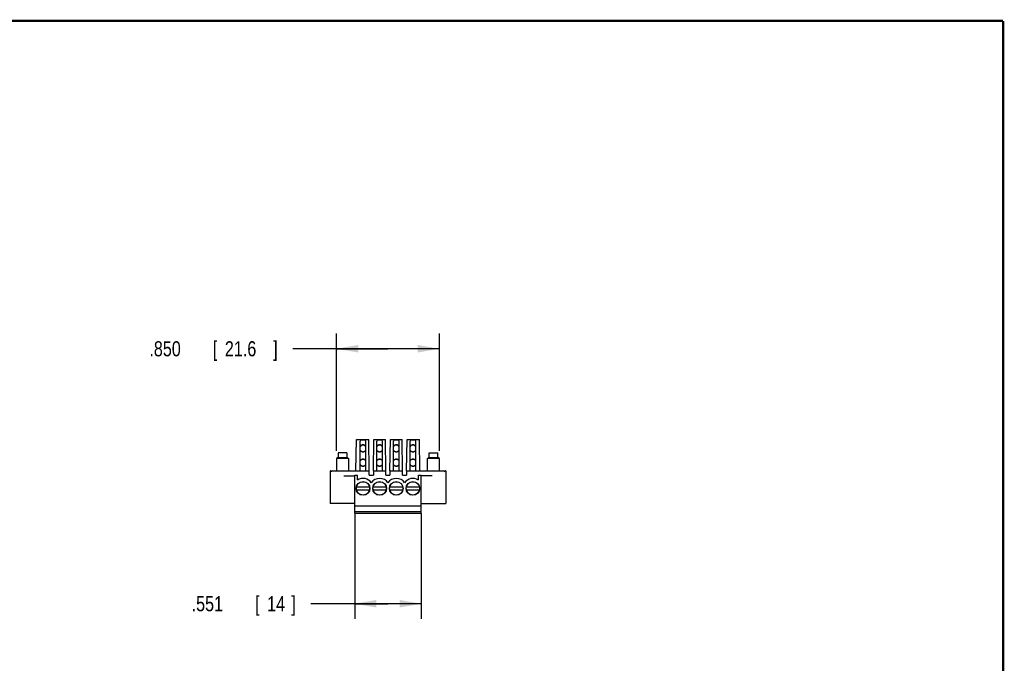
# Model space of a CAD drawing. Header units: inches. Extents: x 0.2 to 16.8, y 0.1 to 10.8.
# Tile 9 of 9: x 8.6 to 16.8, y 5.4 to 10.8. Entities that reach past the tile are written whole.
import ezdxf

# ---------------------------------------------------------------- set-up
doc = ezdxf.new("R2010")
doc.units = ezdxf.units.IN
doc.header["$LTSCALE"] = 0.935
doc.header["$MEASUREMENT"] = 0
doc.layers.get('0').update_dxf_attribs({"linetype": 'CONTINUOUS'})
doc.layers.add('DIMENSIONS', color=7, linetype='CONTINUOUS')
doc.styles.get("Standard").update_dxf_attribs({"font": 'txt', "width": 0.8})
doc.dimstyles.new('DIMSTYLE_1', dxfattribs={"dimtxt": 0.125, "dimasz": 0.18, "dimexe": 0.18, "dimexo": 0.0625, "dimgap": 0.09, "dimtad": 0, "dimtih": 1, "dimtoh": 1, "dimdec": 3, "dimzin": 4, "dimdsep": 46, "dimtxsty": 'STANDARD', "dimblk": '_FILLED', "dimblk1": '_FILLED', "dimblk2": '_FILLED', "dimcen": 0.09, "dimadec": 0, "dimazin": 0, "dimtp": 0.01, "dimtm": 0.01, "dimtfac": 1, "dimtdec": 3, "dimtofl": 0, "dimtmove": 0, "dimatfit": 3, "dimldrblk": '_FILLED', "dimfxl": 1, "dimtolj": 1, "dimtzin": 4, "dimarcsym": 0})

# ---------------------------------------------------------------- blocks, each defined once
blk = doc.blocks.new('_FILLED')
at = {"color": 0, "linetype": 'BYBLOCK'}
blk.add_solid([(0, 0), (-1, 0.174), (-1, -0.174)], dxfattribs=at)
blk = doc.blocks.new('*D1')
at = {"layer": 'DIMENSIONS', "color": 2, "linetype": 'CONTINUOUS'}
for p, q in [((11.3825, 6.6813), (11.3825, 5.8098)), ((11.9337, 6.6813), (11.9337, 5.8098)), ((11.6581, 5.9348), (11.02, 5.9348)), ((11.3825, 5.9348), (11.6581, 5.9348)), ((11.9337, 5.9348), (11.6581, 5.9348))]:
    blk.add_line(p, q, dxfattribs=at)
at = {"layer": 'DIMENSIONS', "color": 2, "linetype": 'CONTINUOUS', "xscale": 0.18, "yscale": 0.18, "zscale": 0.18, "rotation": 180}
blk.add_blockref('_FILLED', (11.3825, 5.9348), dxfattribs=at)
at = {"layer": 'DIMENSIONS', "color": 2, "linetype": 'CONTINUOUS', "xscale": 0.18, "yscale": 0.18, "zscale": 0.18}
blk.add_blockref('_FILLED', (11.9337, 5.9348), dxfattribs=at)
at = {"layer": 'DIMENSIONS', "color": 2, "linetype": 'CONTINUOUS', "width": 0.8}
for s, p in [('.551', (10.0325, 5.8723)), ('[', (10.5575, 5.8723)), ('14', (10.6575, 5.8723)), (']', (10.8575, 5.8723))]:
    blk.add_text(s, height=0.125, dxfattribs=at).set_placement(p)
blk = doc.blocks.new('*D5')
at = {"layer": 'DIMENSIONS', "color": 2, "linetype": 'CONTINUOUS'}
for p, q in [((11.2329, 7.2), (11.2329, 8.17)), ((12.0833, 7.2), (12.0833, 8.17)), ((11.6581, 8.045), (10.8704, 8.045)), ((11.2329, 8.045), (11.6581, 8.045)), ((12.0833, 8.045), (11.6581, 8.045))]:
    blk.add_line(p, q, dxfattribs=at)
at = {"layer": 'DIMENSIONS', "color": 2, "linetype": 'CONTINUOUS', "xscale": 0.18, "yscale": 0.18, "zscale": 0.18, "rotation": 180}
blk.add_blockref('_FILLED', (11.2329, 8.045), dxfattribs=at)
at = {"layer": 'DIMENSIONS', "color": 2, "linetype": 'CONTINUOUS', "xscale": 0.18, "yscale": 0.18, "zscale": 0.18}
blk.add_blockref('_FILLED', (12.0833, 8.045), dxfattribs=at)
at = {"layer": 'DIMENSIONS', "color": 2, "linetype": 'CONTINUOUS', "width": 0.8}
for s, p in [('.850', (9.6829, 7.9825)), ('[', (10.2079, 7.9825)), ('21.6', (10.3079, 7.9825)), (']', (10.7079, 7.9825))]:
    blk.add_text(s, height=0.125, dxfattribs=at).set_placement(p)

msp = doc.modelspace()

# ---------------------------------------------------------------- linework, layer by layer
at = {"color": 7, "linetype": 'CONTINUOUS'}
for p, q in [((11.3931, 7.0352), (11.3973, 7.295)), ((11.3973, 7.295), (11.4992, 7.295)), ((11.4278, 7.0352), (11.4278, 7.2793)), ((11.4672, 7.2872), (11.4357, 7.2872)), ((11.475, 7.0352), (11.475, 7.2793)), ((11.5036, 7.0352), (11.4992, 7.295)), ((11.537, 7.0352), (11.5414, 7.295)), ((11.5414, 7.295), (11.637, 7.295)), ((11.5656, 7.0352), (11.5656, 7.2793)), ((11.6049, 7.2872), (11.5735, 7.2872)), ((11.6128, 7.0352), (11.6128, 7.2793)), ((11.6414, 7.0352), (11.637, 7.295)), ((11.6748, 7.0352), (11.6792, 7.295)), ((11.6792, 7.295), (11.7748, 7.295)), ((11.7034, 7.0352), (11.7034, 7.2793)), ((11.7427, 7.2872), (11.7112, 7.2872)), ((11.7506, 7.0352), (11.7506, 7.2793)), ((11.7792, 7.0352), (11.7748, 7.295)), ((11.8126, 7.0352), (11.817, 7.295)), ((11.817, 7.295), (11.9189, 7.295)), ((11.8412, 7.0352), (11.8412, 7.2793)), ((11.8805, 7.2872), (11.849, 7.2872)), ((11.8884, 7.0352), (11.8884, 7.2793)), ((11.9231, 7.0352), (11.9189, 7.295)), ((11.2467, 7.1848), (11.2467, 7.1454)), ((11.3175, 7.1848), (11.2467, 7.1848)), ((11.3175, 7.1848), (11.3175, 7.1454)), ((11.9986, 7.1848), (12.0695, 7.1848)), ((11.9986, 7.1454), (11.9986, 7.1848)), ((12.0695, 7.1454), (12.0695, 7.1848)), ((11.2467, 7.1454), (11.2329, 7.1375)), ((11.2329, 7.1375), (11.2329, 7.0352)), ((11.3313, 7.1375), (11.2329, 7.1375)), ((11.2467, 7.1454), (11.3175, 7.1454)), ((11.3175, 7.1454), (11.3313, 7.1375)), ((11.3313, 7.1375), (11.3313, 7.0352)), ((11.9849, 7.1375), (11.9986, 7.1454)), ((12.0833, 7.1375), (11.9849, 7.1375)), ((11.9849, 7.0352), (11.9849, 7.1375)), ((11.9986, 7.1454), (12.0695, 7.1454)), ((12.0833, 7.1375), (12.0695, 7.1454)), ((12.0833, 7.0352), (12.0833, 7.1375)), ((11.1798, 7.0352), (11.1798, 6.7635)), ((11.1798, 7.0352), (11.5036, 7.0352)), ((11.5036, 6.9998), (11.5036, 7.0352)), ((11.537, 7.0352), (11.537, 6.9998)), ((11.537, 7.0352), (11.6414, 7.0352)), ((11.6414, 6.9998), (11.6414, 7.0352)), ((11.6748, 7.0352), (11.6748, 6.9998)), ((11.6748, 7.0352), (11.7792, 7.0352)), ((11.7792, 6.9998), (11.7792, 7.0352)), ((11.8126, 7.0352), (12.1364, 7.0352)), ((11.8126, 7.0352), (11.8126, 6.9998)), ((12.1364, 7.0352), (12.1364, 6.7635)), ((11.2919, 6.9919), (11.3825, 6.9919)), ((11.3825, 6.6848), (11.3825, 6.9998)), ((11.3825, 6.9998), (11.4061, 6.9998)), ((11.4061, 6.9587), (11.4061, 6.9998)), ((11.5036, 6.9998), (11.537, 6.9998)), ((11.6414, 6.9998), (11.6748, 6.9998)), ((11.7792, 6.9998), (11.8126, 6.9998)), ((11.9101, 6.9998), (11.9337, 6.9998)), ((11.9101, 6.9587), (11.9101, 6.9998)), ((11.9337, 6.6848), (11.9337, 6.9998)), ((12.0243, 6.9919), (11.9337, 6.9919)), ((11.3976, 6.9013), (11.5052, 6.9013)), ((11.3976, 6.8777), (11.5052, 6.8777)), ((11.5354, 6.9013), (11.643, 6.9013)), ((11.5354, 6.8777), (11.643, 6.8777)), ((11.6732, 6.9013), (11.7808, 6.9013)), ((11.6732, 6.8777), (11.7808, 6.8777)), ((11.811, 6.9013), (11.9186, 6.9013)), ((11.811, 6.8777), (11.9186, 6.8777)), ((11.3825, 6.7635), (11.1798, 6.7635)), ((11.3825, 6.7438), (11.9337, 6.7438)), ((11.3825, 6.697), (11.9337, 6.697)), ((11.3825, 6.6848), (11.9337, 6.6848)), ((11.9337, 6.7635), (12.1364, 6.7635))]:
    msp.add_line(p, q, dxfattribs=at)
at = {"color": 7, "linetype": 'CONTINUOUS', "const_width": 0.02}
for points in [[(16.75, 10.7586), (0.25, 10.7586)], [(16.75, 0.2586), (16.75, 10.7586)]]:
    msp.add_lwpolyline(points, dxfattribs=at)
at = {"color": 7, "linetype": 'CONTINUOUS'}
for centre, radius in [((11.4514, 6.8895), 0.0571), ((11.4514, 6.8895), 0.0551), ((11.5892, 6.8895), 0.0571), ((11.5892, 6.8895), 0.0551), ((11.727, 6.8895), 0.0571), ((11.727, 6.8895), 0.0551), ((11.8648, 6.8895), 0.0571), ((11.8648, 6.8895), 0.0551)]:
    msp.add_circle(centre, radius, dxfattribs=at)
for centre, radius, start, end in [((11.4357, 7.2793), 0.00787, 90, 180), ((11.4672, 7.2793), 0.00787, 0, 90), ((11.5735, 7.2793), 0.00787, 90, 180), ((11.6049, 7.2793), 0.00787, 0, 90), ((11.7112, 7.2793), 0.00787, 90, 180), ((11.7427, 7.2793), 0.00787, 0, 90), ((11.849, 7.2793), 0.00787, 90, 180), ((11.8805, 7.2793), 0.00787, 0, 90), ((11.4514, 7.2202), 0.0295, 36.8699, 143.1301), ((11.4514, 7.2202), 0.0276, 31.13863, 148.86137), ((11.4514, 7.2202), 0.0276, 211.13863, 328.86137), ((11.4514, 7.2202), 0.0295, 216.8699, 323.1301), ((11.5892, 7.2202), 0.0295, 36.8699, 143.1301), ((11.5892, 7.2202), 0.0276, 31.13863, 148.86137), ((11.5892, 7.2202), 0.0276, 211.13863, 328.86137), ((11.5892, 7.2202), 0.0295, 216.8699, 323.1301), ((11.727, 7.2202), 0.0295, 36.8699, 143.1301), ((11.727, 7.2202), 0.0276, 31.13863, 148.86137), ((11.727, 7.2202), 0.0276, 211.13863, 328.86137), ((11.727, 7.2202), 0.0295, 216.8699, 323.1301), ((11.8648, 7.2202), 0.0295, 36.8699, 143.1301), ((11.8648, 7.2202), 0.0276, 31.13863, 148.86137), ((11.8648, 7.2202), 0.0276, 211.13863, 328.86137), ((11.8648, 7.2202), 0.0295, 216.8699, 323.1301), ((11.4514, 7.1021), 0.0295, 36.8699, 143.1301), ((11.4514, 7.1021), 0.0276, 31.13863, 148.86137), ((11.5892, 7.1021), 0.0295, 36.8699, 143.1301), ((11.5892, 7.1021), 0.0276, 31.13863, 148.86137), ((11.727, 7.1021), 0.0295, 36.8699, 143.1301), ((11.727, 7.1021), 0.0276, 31.13863, 148.86137), ((11.8648, 7.1021), 0.0295, 36.8699, 143.1301), ((11.8648, 7.1021), 0.0276, 31.13863, 148.86137), ((11.4514, 7.1021), 0.0276, 211.13863, 328.86137), ((11.4514, 7.1021), 0.0295, 216.8699, 323.1301), ((11.5892, 7.1021), 0.0276, 211.13863, 328.86137), ((11.5892, 7.1021), 0.0295, 216.8699, 323.1301), ((11.727, 7.1021), 0.0276, 211.13863, 328.86137), ((11.727, 7.1021), 0.0295, 216.8699, 323.1301), ((11.8648, 7.1021), 0.0276, 211.13863, 328.86137), ((11.8648, 7.1021), 0.0295, 216.8699, 323.1301), ((11.4514, 6.8895), 0.0827, 33.55731, 123.20434), ((11.5892, 6.8895), 0.0827, 33.55731, 146.44269), ((11.727, 6.8895), 0.0827, 33.55731, 146.44269), ((11.8648, 6.8895), 0.0827, 56.79566, 146.44269)]:
    msp.add_arc(centre, radius, start, end, dxfattribs=at)
for points in [[(11.1815, 7.0348), (11.1812, 7.035), (11.1808, 7.0352), (11.1804, 7.0352)], [(12.1358, 7.0352), (12.1354, 7.0352), (12.135, 7.035), (12.1347, 7.0348)]]:
    msp.add_open_spline(points, degree=3, dxfattribs=at)
for points, knots in [([(11.1916, 7.0273), (11.1905, 7.0282), (11.1885, 7.0298), (11.1857, 7.032), (11.1835, 7.0337), (11.1821, 7.0345), (11.1815, 7.0348)], [0, 0, 0, 0, 0.33693, 0.619461, 0.842376, 1, 1, 1, 1]), ([(12.1347, 7.0348), (12.1341, 7.0345), (12.1327, 7.0337), (12.1305, 7.032), (12.1277, 7.0298), (12.1257, 7.0282), (12.1246, 7.0273)], [0, 0, 0, 0, 0.157622, 0.380539, 0.663073, 1, 1, 1, 1])]:
    msp.add_open_spline(points, degree=3, knots=knots, dxfattribs=at)

# ---------------------------------------------------------------- dimensions: what is measured, and where the dimension line sits
at = {"layer": 'DIMENSIONS', "color": 2, "linetype": 'CONTINUOUS'}
for base, p1, p2, picture, middle in [((12.0833, 8.045), (11.2329, 7.2), (12.0833, 7.2), '*D5', (10.2454, 8.045)), ((11.9337, 5.9348), (11.3825, 6.6813), (11.9337, 6.6813), '*D1', (10.495, 5.9348))]:
    dim = msp.add_linear_dim(base=base, p1=p1, p2=p2, dimstyle='DIMSTYLE_1', dxfattribs=at)
    dim.commit()
    dim.dimension.update_dxf_attribs({"geometry": picture, "text_midpoint": middle, "dimtype": 160})

doc.saveas('drawing.dxf')
